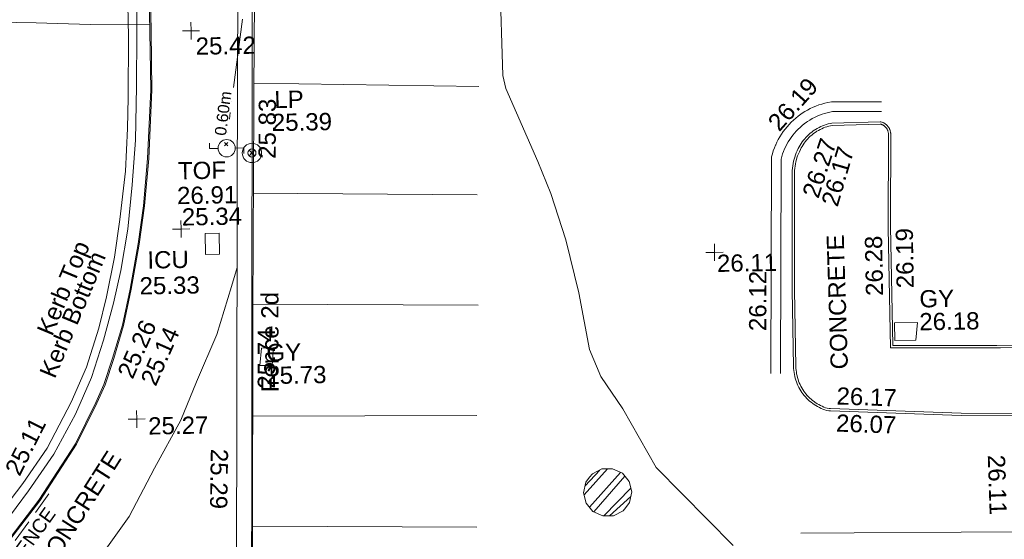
# Model space of a CAD drawing. Header units: millimetres. Extents: x -290717 to 520720, y -103372 to 287762.
# Tile 213 of 256: x -6642 to 14791, y -31526 to -20214. Entities that reach past the tile are written whole.
import ezdxf

# ---------------------------------------------------------------- set-up
doc = ezdxf.new("R2010")
doc.units = ezdxf.units.MM
for name, pattern in [('IMPORT-BORDER _5_', [1750, 500, -250, 500, -250, 0, -250]), ('IMPORT-HIDDEN2 _3_', [4762.5, 3175, -1587.5]), ('IMPORT-UG_ELEC_STREET LIGHTING_QLB2 _2_', [2700, 1500, -300.0000000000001, 0, -250, 150, -300.0000000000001, 0, -200])]:
    doc.linetypes.add(name, pattern=pattern)
for name, color, linetype, lineweight, true_color in [('00__TOPO__TOP_OF_FENCE_SYMBOL', 7, 'Continuous', 9, 0x666666), ('00_TOPO_FENCE_2D', 7, 'Continuous', 9, 0x3f7f4f), ('00_TOPO_FOOTPATH', 7, 'Continuous', 9, 0xa50000), ('00_TOPO_FURN_LAMP_POST', 7, 'Continuous', 9, 0x666666), ('00_TOPO_KERB_BOTTOM', 1, 'Continuous', 9, 0xff0000), ('00_TOPO_KERB_TOP', 7, 'Continuous', 9, 0xa500a5), ('00_TOPO_LEVEL_SPOT', 7, 'Continuous', 9, 0x666666), ('00_TOPO_ROAD_MARKING_YELLOW_CONTINUOUS', 40, 'Continuous', 9, 0xffbf00), ('00_TOPO_SERV_IC', 5, 'Continuous', 9, 0x0000ff), ('00_TOPO_TOP_OF_FENCE', 7, 'Continuous', 9, 0x666666), ('00_TOPO_WALL', 7, 'Continuous', 9, 0x7c00a5), ('00_UAV_KERB_BOTTOM', 1, 'Continuous', 9, 0xff0000), ('00_UAV_KERB_TOP', 7, 'Continuous', 9, 0xa500a5), ('00_UAV_LEVEL_SPOT', 7, 'Continuous', 9, 0x666666), ('00_UAV_ROAD_MARKING_WHITE_CONTINUOUS', 7, 'Continuous', 9, 0x999999), ('00_UAV_SERV_GULLY', 7, 'Continuous', 9, 0x5252a5), ('00_UAV_WALL', 7, 'Continuous', 9, 0x7c00a5), ('01_DTM_CONTOUR_MNR', 7, 'Continuous', 9, 0xa5a552), ('12333-PUM-2D-U-0001-C01 - Rev2_REVIT IMPORT_dwg', 7, 'Continuous', 9, 0x767676), ('FENCE', 7, 'IMPORT-BORDER _5_', 9, 0xa55200), ('FENCE_TXT', 7, 'Continuous', 9, 0xa55200), ('PUM-CHAMBER EXTENTS', 6, 'IMPORT-HIDDEN2 _3_', 9, 0xff00ff), ('PUM-ELECTRIC-SL-QLB2', 7, 'IMPORT-UG_ELEC_STREET LIGHTING_QLB2 _2_', 9, 0xff7f7f)]:
    doc.layers.add(name, color=color, linetype=linetype, lineweight=lineweight, true_color=true_color)
for name, color, linetype, lineweight in [('00_TOPO_SURFACE', 7, 'Continuous', 9), ('00_TOPO_SURVEY_TEXT', 7, 'Continuous', 9), ('00_UAV_SURVEY_TEXT', 7, 'Continuous', 9), ('GEN-TEXT', 7, 'Continuous', 9)]:
    doc.layers.add(name, color=color, linetype=linetype, lineweight=lineweight)
doc.styles.add('Arial_1', font='arial.ttf', dxfattribs={"height": 250})
doc.styles.add('Arial_3', font='arial.ttf', dxfattribs={"height": 299.9999999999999})
doc.styles.add('Swis721 Lt BT_2', font='swissl.ttf', dxfattribs={"height": 375})

# ---------------------------------------------------------------- blocks, each defined once
blk = doc.blocks.new('12333-PUM-2D-U-0001-C01 - Rev2_REVIT IMPORT_dwg_MSL_Lamp_Post_SYM-2077199-Site Location Plan Existing')
at = {"layer": '00_TOPO_FURN_LAMP_POST', "color": 254, "true_color": 0xcccccc, "flags": 128}
for points in [[(-500.1060478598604, 0), (-1000.212095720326, 0), (-1000.212095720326, 316.7338303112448)], [(500.1060478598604, 0), (1000.21209571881, 0), (1000.21209571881, -316.7338303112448)]]:
    blk.add_lwpolyline(points, dxfattribs=at)
at = {"layer": '00_TOPO_FURN_LAMP_POST', "color": 254, "true_color": 0xcccccc}
blk.add_circle((0, 0), 500.1060478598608, dxfattribs=at)
blk = doc.blocks.new('12333-PUM-2D-U-0001-C01 - Rev2_REVIT IMPORT_dwg_MM-2077200-Site Location Plan Existing')
at = {"layer": '00_TOPO_LEVEL_SPOT', "color": 254, "true_color": 0xcccccc, "flags": 128}
for points in [[(0, -500.0000000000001), (0, 0), (-500.0000000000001, 0)], [(500.0000000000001, 0), (0, 0), (0, 500.0000000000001)]]:
    blk.add_lwpolyline(points, dxfattribs=at)
blk = doc.blocks.new('12333-PUM-2D-U-0001-C01 - Rev2_REVIT IMPORT_dwg_MSL_Node_LineworkTOF-2077201-Site Location Plan Existing')
at = {"layer": '00__TOPO__TOP_OF_FENCE_SYMBOL', "color": 254, "true_color": 0xcccccc, "flags": 128}
for points in [[(165.3591892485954, 165.3591892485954), (0, 0), (-165.3591892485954, 165.3591892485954)], [(165.3591892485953, -165.3591892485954), (0, 0), (-165.3591892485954, -165.3591892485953)]]:
    blk.add_lwpolyline(points, dxfattribs=at)
at = {"layer": '00__TOPO__TOP_OF_FENCE_SYMBOL', "color": 254, "true_color": 0xcccccc}
for radius in [562.5594001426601, 233.853208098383]:
    blk.add_circle((0, 0), radius, dxfattribs=at)
blk = doc.blocks.new('12333-PUM-2D-U-0001-C01 - Rev2_REVIT IMPORT_dwg_UAV-2077255-Site Location Plan Existing')
at = {"layer": '00_UAV_LEVEL_SPOT', "color": 254, "true_color": 0xcccccc, "flags": 128}
for points in [[(0, -500.0000000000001), (0, 0), (-500.0000000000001, 0)], [(500.0000000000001, 0), (0, 0), (0, 500.0000000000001)]]:
    blk.add_lwpolyline(points, dxfattribs=at)
blk = doc.blocks.new('12333-PUM-2D-U-0001-C01 - Rev2_REVIT IMPORT_dwg_MGS62954_T2_Galway_ITM_3d_Rev1-2077680-Site Location Plan Existing')
at = {"layer": '00_TOPO_FENCE_2D', "color": 254, "true_color": 0xcccccc, "flags": 128}
blk.add_lwpolyline([(533902948.7438098, 725542172.8002026), (533900153.5282566, 725542340.329408), (533899753.0120585, 725520459.3475239), (533893723.5134206, 725520593.1679102), (533893691.0967346, 725519041.971383), (533893689.6295341, 725518971.7632015), (533893631.0029881, 725516166.377903), (533882627.5718876, 725516344.970739), (533882619.3324398, 725516345.1044707), (533880070.9828296, 725516386.4658406), (533879974.9136089, 725510994.8760719), (533879974.3213546, 725510961.6376125), (533879864.3060461, 725504787.3665131)], dxfattribs=at)
at = {"layer": '00_TOPO_FOOTPATH', "color": 254, "true_color": 0xcccccc, "flags": 128}
blk.add_lwpolyline([(533893659.8650233, 725520891.9326516), (533894230.0000001, 725521280.0000001), (533894810.0000002, 725521670.0000001), (533895572.9306952, 725522449.160215), (533896265.3548286, 725523269.3074124), (533897160.625759, 725524470.5105618), (533897731.8435122, 725525513.4660544), (533898323.9473415, 725526552.9147961), (533898678.4279717, 725527377.6542647), (533899136.625811, 725528400.4852687), (533899470.6652274, 725529440.442454), (533899603.2063895, 725529849.7569897)], dxfattribs=at)
at = {"layer": '00_TOPO_KERB_BOTTOM', "color": 254, "true_color": 0xcccccc, "flags": 128}
blk.add_lwpolyline([(533894558.2379677, 725524054.4627668), (533895199.0798793, 725524863.7542857), (533896016.8665558, 725526077.6798366), (533896475.2343855, 725526965.2648927), (533896661.3369475, 725527353.48768), (533896860.0313981, 725527928.5837214), (533897084.9624713, 725528641.5561107), (533897265.2565135, 725529422.1446831), (533897456.4476427, 725530401.8188685), (533897588.4053743, 725531229.6023775), (533897696.4455979, 725532258.468153), (533897791.5735373, 725533753.8441807), (533897794.8255934, 725535021.2390529), (533897795.2993238, 725536588.6595879)], dxfattribs=at)
at = {"layer": '00_TOPO_KERB_TOP', "color": 254, "true_color": 0xcccccc, "flags": 128}
blk.add_lwpolyline([(533894577.2137393, 725524038.5170978), (533895219.0950229, 725524849.1211946), (533896038.2190562, 725526065.0319226), (533896497.4165406, 725526954.2235252), (533896684.2910932, 725527344.0567378), (533896883.5580913, 725527920.8099462), (533897108.8831482, 725528635.0311606), (533897289.4919615, 725529416.9825433), (533897480.8466176, 725530397.4946505), (533897612.9762052, 725531226.3562288), (533897721.1387755, 725532256.3871099), (533897816.3469995, 725533753.0251809), (533897819.6010658, 725535021.2035228), (533897820.0747871, 725536588.5939081)], dxfattribs=at)
at = {"layer": '00_TOPO_ROAD_MARKING_YELLOW_CONTINUOUS', "color": 254, "true_color": 0xcccccc, "flags": 128}
for points in [[(533897320.0000001, 725536330.0000001), (533897330.0000001, 725534910), (533897300.0000001, 725533590.0000001), (533897270.0000001, 725532920), (533897210.0000001, 725531990), (533897070.0000001, 725530940.0000002), (533896940.0000002, 725530120), (533896750, 725529260.0000001), (533896570.0000001, 725528580.0000002), (533896290.0000001, 725527740), (533895940.0000002, 725526980), (533895400.0000001, 725525990), (533894860, 725525230), (533894460.0000001, 725524720.0000001)], [(533894430.0000002, 725524350), (533894980, 725525070.0000002), (533895540.0000001, 725525860.0000001), (533896030.0000001, 725526720.0000001), (533896390.0000001, 725527510), (533896670.0000001, 725528320.0000001), (533896900.0000001, 725529120), (533897070.0000001, 725529830.0000001), (533897240.0000001, 725530730), (533897350, 725531690.0000002), (533897440.0000002, 725532660), (533897480, 725533830.0000001), (533897510, 725534990), (533897530.0000001, 725536250)]]:
    blk.add_lwpolyline(points, dxfattribs=at)
at = {"layer": '00_TOPO_SERV_IC', "color": 254, "true_color": 0xcccccc}
for p, q in [((533898919.5, 725530146.6000001), (533898919.5000001, 725530603.8000002)), ((533898919.5000001, 725530603.8000002), (533899224.3000002, 725530603.8000001)), ((533899224.3000002, 725530603.8000001), (533899224.3000001, 725530146.6000001)), ((533898919.5, 725530146.6000001), (533899224.3000001, 725530146.6000001))]:
    blk.add_line(p, q, dxfattribs=at)
at = {"layer": '00_TOPO_SURFACE', "color": 254, "true_color": 0xcccccc, "flags": 128}
blk.add_lwpolyline([(533892968.3957933, 725535245.8320392), (533892970.0000001, 725535320.0000002), (533894050.0000001, 725535300.0000001), (533895324.2477114, 725535250.1744711), (533896500, 725535200.0000002), (533897328.028267, 725535189.986102), (533897513.0176339, 725535180.1109327), (533897794.8735762, 725535179.9985257)], dxfattribs=at)
at = {"layer": '00_TOPO_WALL', "color": 254, "true_color": 0xcccccc, "flags": 128}
blk.add_lwpolyline([(533894657.7046306, 725520875.2225811), (533895324.9494088, 725520858.753671), (533897702.9947582, 725520800.0588473), (533899426.0718925, 725520775.6691966), (533899541.5531454, 725526496.2125671), (533899633.2890419, 725531486.0619782), (533899729.1154457, 725536093.6587251), (533899815.5328317, 725540319.5527413), (533899889.2109225, 725542688.2207142), (533900258.425954, 725542671.5584918), (533901200.5230905, 725542636.9706442)], dxfattribs=at)
at = {"layer": '00_UAV_KERB_BOTTOM', "color": 254, "true_color": 0xcccccc, "flags": 128}
blk.add_lwpolyline([(533916469.4961415, 725526328.6509308), (533915307.4961415, 725526355.6509309), (533912461.7361029, 725526503.8602774), (533912429.3585553, 725526505.4899274), (533912380.1373824, 725526515.6217593), (533912339.8893239, 725526529.665465), (533912300.2646594, 725526545.3822658), (533912261.3329035, 725526562.7445891), (533912223.1623563, 725526581.7219751), (533912185.8199813, 725526602.2811316), (533912149.3712901, 725526624.3859904), (533912113.8802262, 725526647.9977722), (533912110.6804914, 725526650.3255332), (533912079.4090528, 725526673.075054), (533912046.0182438, 725526699.5738417), (533912013.7663783, 725526727.4476477), (533911982.7100371, 725526756.6475713), (533911952.9037035, 725526787.1223863), (533911924.3996678, 725526818.8186294), (533911897.247936, 725526851.6806947), (533911871.4961414, 725526885.6509306), (533911848.3178117, 725526918.9728531), (533911825.4268401, 725526954.9330436), (533911804.0618044, 725526991.8202653), (533911784.260186, 725527029.5698051), (533911766.0567235, 725527068.1154382), (533911749.4833522, 725527107.3895421), (533911734.5691472, 725527147.3232168), (533911721.3402734, 725527187.8464047), (533911709.8199385, 725527228.8880147), (533911700.0283532, 725527270.3760458), (533911691.982695, 725527312.2377143), (533911685.6970792, 725527354.3995798), (533911681.1825326, 725527396.7876762), (533911678.4469751, 725527439.327641), (533911677.495206, 725527481.9448444), (533911675.4952062, 725529143.9448441), (533911716.7266279, 725531506.0471895), (533911720.4952061, 725531721.9448444), (533911722.7579433, 725531754.622201), (533911727.9593854, 725531804.5837452), (533911735.2484372, 725531854.2836511), (533911744.6123114, 725531903.6347281), (533911756.0345806, 725531952.5503976), (533911769.4952061, 725532000.9448441), (533911782.3008175, 725532040.9563509), (533911799.4404601, 725532088.1733348), (533911818.5423105, 725532134.631168), (533911839.5728574, 725532180.2483469), (533911862.4952061, 725532224.9448441), (533911863.0963333, 725532226.1305126), (533911883.1585864, 725532263.6687227), (533911904.7751791, 725532300.3338854), (533911927.9081877, 725532336.0616778), (533911952.5170294, 725532370.7894208), (533911978.5585319, 725532404.4561905), (533912005.9870096, 725532437.0029236), (533912034.7543437, 725532468.3725224), (533912064.8100663, 725532498.5099537), (533912096.1014496, 725532527.3623465), (533912128.5735978, 725532554.8790835), (533912162.1695437, 725532581.0118914), (533912196.8303488, 725532605.7149241), (533912232.4952061, 725532628.9448444), (533912247.7862213, 725532638.268587), (533912284.7695875, 725532659.3361417), (533912322.6027306, 725532678.8365136), (533912361.2192786, 725532696.735493), (533912400.5514846, 725532713.0016786), (533912440.530347, 725532727.6065342), (533912481.0857287, 725532740.524438), (533912522.1464823, 725532751.7327273), (533912563.640573, 725532761.2117393), (533912605.4952061, 725532768.9448442), (533913654.6081907, 725532778.2322071), (533913672.0473064, 725532776.1832013), (533913689.2451165, 725532773.0246539), (533913700.4670877, 725532768.8314954), (533913711.5036241, 725532764.1720877), (533913722.3353637, 725532759.0546049), (533913732.9433042, 725532753.4880245), (533913743.3088356, 725532747.4821128), (533913753.4137732, 725532741.0474057), (533913763.2403893, 725532734.1951923), (533913772.771445, 725532726.9374933), (533913781.9902195, 725532719.2870415), (533913790.8805398, 725532711.2572579), (533913799.4268095, 725532702.8622302), (533913807.6140352, 725532694.1166857), (533913815.427854, 725532685.0359669), (533913822.8545577, 725532675.6360047), (533913829.8811173, 725532665.9332898), (533913836.495206, 725532655.9448442), (533913841.056164, 725532648.4832022), (533913846.9297165, 725532638.0421009), (533913852.3608889, 725532627.3641993), (533913857.340153, 725532616.4682302), (533913861.8587737, 725532605.3733087), (533913865.9088237, 725532594.098899), (533913869.4831979, 725532582.6647805), (533913872.5756255, 725532571.0910125), (533913875.1806813, 725532559.397899), (533913877.2937955, 725532547.6059542), (533913878.9112607, 725532535.7358646), (533913880.0302393, 725532523.8084551), (533913880.6487683, 725532511.8446498), (533913880.7657626, 725532499.8654374), (533913880.3810168, 725532487.8918335), (533913879.4952061, 725532475.944844), (533913841.5246782, 725530640.3939607), (533913838.495206, 725530493.9448444), (533913843.0335727, 725527904.6020404), (533916106.4498062, 725527867.0402197), (533919206.0335726, 725527815.6020405)], dxfattribs=at)
at = {"layer": '00_UAV_KERB_TOP', "color": 254, "true_color": 0xcccccc, "flags": 128}
blk.add_lwpolyline([(533916520.4008976, 725526377.4816136), (533915309.3775268, 725526405.620711), (533912464.2930888, 725526553.794872), (533912435.6925393, 725526555.2344153), (533912393.4726419, 725526563.925084), (533912357.350666, 725526576.5290809), (533912319.6731294, 725526591.4735689), (533912282.6544525, 725526607.9827199), (533912246.3595788, 725526626.0275708), (533912210.8521819, 725526645.5764645), (533912176.1945536, 725526666.5951064), (533912159.5254946, 725526677.6848327), (533912142.4474954, 725526689.0466219), (533912109.6702108, 725526712.8916241), (533912077.9202027, 725526738.0882802), (533912047.253171, 725526764.592387), (533912017.7229165, 725526792.3574469), (533911989.3812451, 725526821.3347512), (533911962.2778775, 725526851.4734633), (533911936.4603626, 725526882.7207098), (533911911.9588665, 725526915.0416265), (533911889.9480759, 725526946.6850567), (533911868.1685047, 725526980.8993112), (533911847.8533316, 725527015.9739211), (533911829.0247505, 725527051.8684753), (533911811.7157933, 725527088.5200033), (533911795.956826, 725527125.8642056), (533911781.7754945, 725527163.8355677), (533911769.196678, 725527202.3674752), (533911758.2424443, 725527241.3923291), (533911748.9320105, 725527280.8416678), (533911741.2817103, 725527320.6462835), (533911735.3049653, 725527360.7363446), (533911731.0122601, 725527401.0415201), (533911728.4111261, 725527441.491101), (533911727.4945343, 725527482.5331793), (533911725.4957311, 725529143.5385748), (533911767.147114, 725531529.7000148), (533911770.4650363, 725531719.7800959), (533911772.5787407, 725531750.3051927), (533911777.5821492, 725531798.3645619), (533911784.5672411, 725531845.9919375), (533911793.5406336, 725531893.2850304), (533911804.4865837, 725531940.1608728), (533911817.408864, 725531986.6198276), (533911829.6282412, 725532024.7996291), (533911846.0823994, 725532070.1282127), (533911864.3876857, 725532114.6487126), (533911884.54124, 725532158.3636146), (533911907.0386147, 725532202.2314513), (533911926.7621188, 725532239.1773174), (533911947.3148696, 725532274.0380368), (533911969.309408, 725532308.0075176), (533911992.7071475, 725532341.0261658), (533912017.4670408, 725532373.0360554), (533912043.5456506, 725532403.9810301), (533912070.8972257, 725532433.806802), (533912099.4737828, 725532462.4610467), (533912129.2251886, 725532489.8934946), (533912160.0992491, 725532516.0560201), (533912192.0418003, 725532540.902725), (533912224.9968048, 725532564.39002), (533912259.1606706, 725532586.6422856), (533912273.1813083, 725532595.1914119), (533912308.6081924, 725532615.3723171), (533912344.5794112, 725532633.9129958), (533912381.2954801, 725532650.9310927), (533912418.6919866, 725532666.3967526), (533912456.7033249, 725532680.2828434), (533912495.2628097, 725532692.5650039), (533912534.3027949, 725532703.2216873), (533912573.7547911, 725532712.2341979), (533912610.2948353, 725532718.9853741), (533913651.9014974, 725532728.2062864), (533913664.6062605, 725532726.7135429), (533913675.8754467, 725532724.6438457), (533913681.9850122, 725532722.360969), (533913691.091777, 725532718.5162728), (533913700.029554, 725532714.2935973), (533913708.7826641, 725532709.7003503), (533913717.3357508, 725532704.7445905), (533913725.6738096, 725532699.4350114), (533913733.7822121, 725532693.7809281), (533913741.646734, 725532687.7922597), (533913749.2535779, 725532681.4795126), (533913756.5893989, 725532674.8537612), (533913763.6413274, 725532667.9266293), (533913770.3969919, 725532660.7102697), (533913776.8445408, 725532653.2173423), (533913782.972663, 725532645.4609916), (533913788.7706075, 725532637.4548258), (533913794.306293, 725532629.0949601), (533913797.9223167, 725532623.179213), (533913802.8382074, 725532614.4404955), (533913807.3197228, 725532605.6296574), (533913811.4283476, 725532596.6388812), (533913815.1568738, 725532587.4839404), (533913818.4987603, 725532578.1808956), (533913821.4481444, 725532568.7460673), (533913823.9998518, 725532559.1960075), (533913826.1494057, 725532549.5474705), (533913827.8930355, 725532539.8173823), (533913829.227682, 725532530.0228139), (533913830.1510038, 725532520.1809479), (533913830.6613812, 725532510.30905), (533913830.7579187, 725532500.4244394), (533913830.4404468, 725532490.5444565), (533913829.5334793, 725532478.3121237), (533913788.4942997, 725530494.4181299), (533913788.5551782, 725530459.684201), (533913793.1196916, 725527855.4234862), (533916188.0950115, 725527815.6784177), (533919205.0731353, 725527765.6110947)], dxfattribs=at)
at = {"layer": '00_UAV_ROAD_MARKING_WHITE_CONTINUOUS', "color": 254, "true_color": 0xcccccc}
for p, q in [((533904930.3510656, 725533701.7650706), (533900038.3550909, 725533857.6412458)), ((533899983.7860571, 725531465.5573144), (533904855.3510657, 725531338.765071)), ((533904835.3510654, 725528941.7650707), (533899929.8595727, 725529044.7149304)), ((533899886.1398076, 725526610.1704781), (533904765.3510654, 725526535.7650713)), ((533904725.3510653, 725524108.7650707), (533899843.6349838, 725524217.6872202)), ((533911773.8331282, 725523855.3232089), (533916423.4795744, 725523801.7185454))]:
    blk.add_line(p, q, dxfattribs=at)
at = {"layer": '00_UAV_ROAD_MARKING_WHITE_CONTINUOUS', "color": 254, "true_color": 0xcccccc, "flags": 128}
for points in [[(533911176.2773104, 725527338.8801436), (533911278.3580528, 725532060.7169049), (533911296.7231252, 725532123.626928), (533911318.3169687, 725532187.5190188), (533911342.5673937, 725532250.4508092), (533911369.4318566, 725532312.3118951), (533911372.6144126, 725532318.8737166), (533911398.8632284, 725532372.9937516), (533911430.8098762, 725532432.3899218), (533911465.215755, 725532490.3962048), (533911502.0205048, 725532546.9108375), (533911541.159558, 725532601.8346745), (533911582.5642509, 725532655.0713602), (533911626.1619463, 725532706.5275002), (533911671.8761583, 725532756.112822), (533911719.6266888, 725532803.7403369), (533911769.3297675, 725532849.3264893), (533911820.8981981, 725532892.7913063), (533911874.2415118, 725532934.0585356), (533911928.4606025, 725532972.484886), (533911961.6264019, 725532994.3985411), (533912018.2391409, 725533029.2021606), (533912077.1216469, 725533062.0859531), (533912137.3295335, 725533092.475158), (533912198.7571753, 725533120.3164612), (533912261.296807, 725533145.5610204), (533912324.8387136, 725533168.1645478), (533912389.2714205, 725533188.0873896), (533912454.481891, 725533205.2945935), (533912520.3557237, 725533219.7559729), (533912602.7829958, 725533234.2631449), (533913688.5191049, 725533213.8737344)], [(533913684.4961416, 725532999.6509306), (533912619.4961413, 725533019.6509309), (533912561.914875, 725533009.5166473), (533912504.8084971, 725532996.98), (533912448.2771912, 725532982.0629828), (533912392.420133, 725532964.7917651), (533912337.3353143, 725532945.1966461), (533912283.1193727, 725532923.3120027), (533912229.8674214, 725532899.1762278), (533912177.6728827, 725532872.8316637), (533912126.6273232, 725532844.324528), (533912076.8202943, 725532813.7048317), (533912049.4961414, 725532795.6509306), (533912001.7950084, 725532761.8440106), (533911955.5514043, 725532726.0692289), (533911910.8464559, 725532688.3893467), (533911867.7585911, 725532648.870467), (533911826.3634006, 725532607.5819198), (533911786.7335056, 725532564.5961388), (533911748.9384305, 725532519.988536), (533911713.0444806, 725532473.8373682), (533911679.114626, 725532426.2236), (533911647.2083915, 725532377.2307625), (533911617.3817512, 725532326.9448056), (533911589.6870314, 725532275.453948), (533911564.1728176, 725532222.8485221), (533911540.883871, 725532169.2208157), (533911519.8610477, 725532114.6649101), (533911501.1412294, 725532059.2765146), (533911484.757257, 725532003.1527997), (533911482.4961414, 725531994.6509306), (533911436.8542814, 725529682.7914987), (533911390.4961415, 725527334.6509306)]]:
    blk.add_lwpolyline(points, dxfattribs=at)
at = {"layer": '00_UAV_SERV_GULLY', "color": 254, "true_color": 0xcccccc}
for p, q in [((533913892.8, 725528013), (533913892.8, 725528394)), ((533913892.8, 725528394), (533914388.1, 725528394)), ((533914350.0000001, 725528013), (533914388.1, 725528394)), ((533900062.5, 725527708.2), (533900100.6000001, 725528089.2)), ((533900100.6000001, 725528089.2), (533900367.3000002, 725528089.2000002)), ((533900367.3000002, 725528089.2000002), (533900329.2, 725527708.2000002)), ((533914350.0000001, 725528013), (533913892.8, 725528013)), ((533900062.5, 725527708.2), (533900329.2, 725527708.2000002))]:
    blk.add_line(p, q, dxfattribs=at)
at = {"layer": '00_UAV_WALL', "color": 254, "true_color": 0xcccccc, "flags": 128}
blk.add_lwpolyline([(533901200.5230905, 725542636.9706442), (533901786.4952061, 725542583.9448441), (533903034.3519866, 725542533.4820969), (533903017.8944718, 725542194.881997), (533903014.4952061, 725542124.9448441), (533901638.6535566, 725542192.9782804), (533900203.4952061, 725542263.9448442), (533900157.3982797, 725538701.7312901), (533900156.4952061, 725538631.9448441), (533900034.5347881, 725533703.2543718), (533900025.4952061, 725533337.9448441), (533899927.5495442, 725528941.0142176), (533899923.3629341, 725528705.3610917), (533899834.5521271, 725523706.4374171), (533899806.5555055, 725522130.5821986), (533899813.6983145, 725520414.7649821), (533899743.7054081, 725520415.9027634), (533899340.6447324, 725520422.454783), (533899270.6495088, 725520423.5926023), (533898213.1148051, 725520440.7835333), (533896845.5495443, 725520463.0142177), (533894277.2271364, 725520516.8741827)], dxfattribs=at)
at = {"layer": '01_DTM_CONTOUR_MNR', "color": 254, "true_color": 0xcccccc, "flags": 128}
blk.add_lwpolyline([(533910293.8283829, 725523613.9713975), (533908650.0000001, 725525340.0000002), (533907941.6666668, 725526631.6666669), (533907477.3504274, 725527340.0000001), (533907240.7407408, 725527930.7407409), (533907034.9708709, 725529170.4431361), (533906770.4100836, 725530331.8680298), (533906458.4001671, 725531340.0000001), (533906190.1300762, 725532041.9156077), (533905523.7032533, 725533642.5448465), (533905458.5179813, 725533933.0025511), (533905432.3333333, 725536042.509434)], dxfattribs=at)
at = {"xscale": 0.375, "yscale": 0.375, "zscale": 0.375}
for name, p in [('12333-PUM-2D-U-0001-C01 - Rev2_REVIT IMPORT_dwg_MM-2077200-Site Location Plan Existing', (533898690.0000002, 725535020)), ('12333-PUM-2D-U-0001-C01 - Rev2_REVIT IMPORT_dwg_MSL_Lamp_Post_SYM-2077199-Site Location Plan Existing', (533899421.7341146, 725532451.2983001)), ('12333-PUM-2D-U-0001-C01 - Rev2_REVIT IMPORT_dwg_MSL_Node_LineworkTOF-2077201-Site Location Plan Existing', (533899970.4537143, 725532338.6097205)), ('12333-PUM-2D-U-0001-C01 - Rev2_REVIT IMPORT_dwg_MM-2077200-Site Location Plan Existing', (533898400.0000001, 725530710)), ('12333-PUM-2D-U-0001-C01 - Rev2_REVIT IMPORT_dwg_UAV-2077255-Site Location Plan Existing', (533910000.0000001, 725530000)), ('12333-PUM-2D-U-0001-C01 - Rev2_REVIT IMPORT_dwg_MM-2077200-Site Location Plan Existing', (533897360, 725526590.0000001))]:
    blk.add_blockref(name, p, dxfattribs=at)
at = {"layer": '00_TOPO_FENCE_2D', "color": 251, "true_color": 0x666666, "insert": (533900083.9263188, 725527126.7339823), "char_height": 375, "width": 2545.408465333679, "attachment_point": 1, "rotation": 89.07540571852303, "line_spacing_factor": 1.005061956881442, "style": 'Swis721 Lt BT_2'}
blk.add_mtext('Fence 2d', dxfattribs=at)
at = {"layer": '00_TOPO_FURN_LAMP_POST', "char_height": 375, "attachment_point": 1, "line_spacing_factor": 1.005061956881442, "style": 'Swis721 Lt BT_2'}
for s, insert, width in [('LP', (533900476.0584751, 725533680.3101474), 707.5855621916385), ('25.39', (533900413.7758903, 725533182.3613043), 1495.902363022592)]:
    blk.add_mtext(s, dxfattribs=dict(at, insert=insert, width=width))
at = {"layer": '00_TOPO_KERB_BOTTOM', "color": 251, "true_color": 0x666666, "char_height": 375, "attachment_point": 1, "line_spacing_factor": 1.005061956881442, "style": 'Swis721 Lt BT_2'}
for s, insert, width, rotation in [('Kerb Bottom', (533895249.5366997, 725527633.6810826), 3414.456504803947, 66.34856656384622), ('25.14', (533897445.5745682, 725527436.3880923), 1495.902363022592, 65.11793140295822)]:
    blk.add_mtext(s, dxfattribs=dict(at, insert=insert, width=width, rotation=rotation))
at = {"layer": '00_TOPO_KERB_TOP', "color": 251, "true_color": 0x666666, "char_height": 375, "attachment_point": 1, "line_spacing_factor": 1.005061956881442, "style": 'Swis721 Lt BT_2'}
for s, insert, width, rotation in [('Kerb Top', (533895208.4108502, 725528559.4919626), 2493.170605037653, 66.34856656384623), ('25.26', (533896945.2906771, 725527599.3396509), 1495.902363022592, 65.11793140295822)]:
    blk.add_mtext(s, dxfattribs=dict(at, insert=insert, width=width, rotation=rotation))
at = {"layer": '00_TOPO_LEVEL_SPOT', "char_height": 375, "width": 1495.902363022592, "attachment_point": 1, "line_spacing_factor": 1.005061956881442, "style": 'Swis721 Lt BT_2'}
for s, insert in [('25.42', (533898785.0808527, 725534872.6102245)), ('25.34', (533898419.2388012, 725531159.5086597)), ('25.27', (533897607.4407506, 725526623.4277862))]:
    blk.add_mtext(s, dxfattribs=dict(at, insert=insert))
at = {"layer": '00_TOPO_ROAD_MARKING_YELLOW_CONTINUOUS', "color": 251, "true_color": 0x666666, "insert": (533894457.5624827, 725525545.8083662), "char_height": 375, "width": 1495.902363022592, "attachment_point": 1, "rotation": 62.339549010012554, "line_spacing_factor": 1.005061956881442, "style": 'Swis721 Lt BT_2'}
blk.add_mtext('25.11', dxfattribs=at)
at = {"layer": '00_TOPO_SERV_IC', "color": 251, "true_color": 0x666666, "char_height": 375, "attachment_point": 1, "line_spacing_factor": 1.005061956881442, "style": 'Swis721 Lt BT_2'}
for s, insert, width in [('ICU', (533897653.3756852, 725530236.4385897), 1021.012723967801), ('25.33', (533897472.7724248, 725529675.4020292), 1495.902363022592)]:
    blk.add_mtext(s, dxfattribs=dict(at, insert=insert, width=width))
at = {"layer": '00_TOPO_SURVEY_TEXT', "color": 251, "true_color": 0x666666, "insert": (533895095.5207656, 725523497.8282566), "char_height": 375, "width": 3286.236302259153, "attachment_point": 1, "rotation": 56.497631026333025, "line_spacing_factor": 1.005061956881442, "style": 'Swis721 Lt BT_2'}
blk.add_mtext('CONCRETE', dxfattribs=at)
at = {"layer": '00_TOPO_TOP_OF_FENCE', "char_height": 375, "attachment_point": 1, "line_spacing_factor": 1.005061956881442, "style": 'Swis721 Lt BT_2'}
for s, insert, width in [('TOF', (533898351.8880837, 725532166.421893), 1163.479615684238), ('26.91', (533898323.4834059, 725531627.0547568), 1495.902363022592)]:
    blk.add_mtext(s, dxfattribs=dict(at, insert=insert, width=width))
at = {"layer": '00_TOPO_WALL', "color": 251, "true_color": 0x666666, "insert": (533899338.8524319, 725525905.0096909), "char_height": 375, "width": 1495.902363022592, "attachment_point": 1, "rotation": 268.15123251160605, "line_spacing_factor": 1.005061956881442, "style": 'Swis721 Lt BT_2'}
blk.add_mtext('25.29', dxfattribs=at)
at = {"layer": '00_UAV_KERB_BOTTOM', "color": 251, "true_color": 0x666666, "char_height": 375, "width": 1495.902363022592, "attachment_point": 1, "line_spacing_factor": 1.005061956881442, "style": 'Swis721 Lt BT_2'}
for s, insert, rotation in [('26.17', (533912336.7610086, 725531037.2084414), 72.74291578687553), ('26.19', (533913948.6368389, 725529146.0833272), 89.91212794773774), ('26.07', (533912591.3372653, 725526427.4774619), 357.0852783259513), ('26.11', (533916245.145215, 725525488.1410906), 270.870495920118)]:
    blk.add_mtext(s, dxfattribs=dict(at, insert=insert, rotation=rotation))
at = {"layer": '00_UAV_KERB_TOP', "color": 251, "true_color": 0x666666, "char_height": 375, "width": 1495.902363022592, "attachment_point": 1, "line_spacing_factor": 1.005061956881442, "style": 'Swis721 Lt BT_2'}
for s, insert, rotation in [('26.27', (533911924.0273213, 725531237.6707586), 70.93052831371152), ('26.28', (533913279.2178835, 725528990.6803434), 90.10042277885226), ('26.17', (533912611.439864, 725527017.4556568), 357.0852783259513)]:
    blk.add_mtext(s, dxfattribs=dict(at, insert=insert, rotation=rotation))
at = {"layer": '00_UAV_LEVEL_SPOT', "insert": (533910048.475159, 725529946.7845222), "char_height": 375, "width": 1495.902363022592, "attachment_point": 1, "line_spacing_factor": 1.005061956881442, "style": 'Swis721 Lt BT_2'}
blk.add_mtext('26.11', dxfattribs=at)
at = {"layer": '00_UAV_ROAD_MARKING_WHITE_CONTINUOUS', "color": 251, "true_color": 0x666666, "char_height": 375, "width": 1495.902363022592, "attachment_point": 1, "line_spacing_factor": 1.005061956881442, "style": 'Swis721 Lt BT_2'}
for s, insert, rotation in [('26.19', (533911178.3596442, 725532838.5057493), 47.28271202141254), ('26.12', (533910721.5943794, 725528273.4488997), 88.86898561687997)]:
    blk.add_mtext(s, dxfattribs=dict(at, insert=insert, rotation=rotation))
at = {"layer": '00_UAV_SERV_GULLY', "color": 251, "true_color": 0x666666, "char_height": 375, "attachment_point": 1, "line_spacing_factor": 1.005061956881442, "style": 'Swis721 Lt BT_2'}
for s, insert, width in [('GY', (533914440.7330076, 725529096.9609857), 821.5590755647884), ('26.18', (533914430.1370302, 725528599.2742667), 1495.902363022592), ('GY', (533900207.4503635, 725528175.0437646), 821.5590755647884), ('25.73', (533900196.8543862, 725527677.3570457), 1495.902363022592)]:
    blk.add_mtext(s, dxfattribs=dict(at, insert=insert, width=width))
at = {"layer": '00_UAV_SURVEY_TEXT', "color": 251, "true_color": 0x666666, "insert": (533912484.7814062, 725527402.1926957), "char_height": 375, "width": 3286.236302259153, "attachment_point": 1, "rotation": 90.78178366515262, "line_spacing_factor": 1.005061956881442, "style": 'Swis721 Lt BT_2'}
blk.add_mtext('CONCRETE', dxfattribs=at)
at = {"layer": '00_UAV_WALL', "color": 251, "true_color": 0x666666, "char_height": 375, "width": 1495.902363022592, "attachment_point": 1, "line_spacing_factor": 1.005061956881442, "style": 'Swis721 Lt BT_2'}
for s, insert, rotation in [('25.83', (533900108.8191155, 725532208.7692475), 88.67222190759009), ('25.74', (533900005.6453514, 725527206.4634087), 88.98219106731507)]:
    blk.add_mtext(s, dxfattribs=dict(at, insert=insert, rotation=rotation))
blk = doc.blocks.new('12333-PUM-2D-U-0001-C01 - Rev2_REVIT IMPORT_dwg-1620468-Site Location Plan Existing')
at = {"layer": 'PUM-CHAMBER EXTENTS', "true_color": 0xffaaff}
h = blk.add_hatch(dxfattribs=at)
h.set_pattern_fill('FP_3', color=211, style=0, pattern_type=2)
h.set_pattern_definition([(45, (-533641079.65, -725615854.3560001), (-265.1650429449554, 265.1650429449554), []), (45, (-533640902.873, -725615854.3560001), (-265.1650429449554, 265.1650429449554), [])])
h.paths.add_polyline_path([(266387.5316958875, -91550.67128012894), (266621.1686099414, -91550.67128012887), (266831.6681958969, -91449.30002233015), (266977.3384290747, -91266.63532748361), (267029.3275334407, -91038.85617863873), (266977.3384290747, -90811.07702979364), (266831.6681958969, -90628.4123349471), (266621.1686099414, -90527.04107714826), (266387.5316958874, -90527.04107714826), (266177.0321099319, -90628.4123349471), (266026.7567740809, -90831.25330288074), (265979.3727723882, -91038.8561786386), (266031.3618767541, -91266.63532748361), (266177.0321099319, -91449.30002233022), (266378.7448488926, -91546.43975763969)])
at = {"layer": 'FENCE', "color": 9, "true_color": 0xe1c5aa, "flags": 128}
blk.add_lwpolyline([(249665.4489302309, -95293.92005456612), (251592.7291713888, -93858.95204602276), (252923.545439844, -92757.58685835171), (254392.0323566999, -90784.30756367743)], dxfattribs=at)
at = {"layer": 'GEN-TEXT', "color": 253, "true_color": 0xaaaaaa}
for p, q in [((258298.2924757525, -83349.44801090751), (258369.0031538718, -83278.7373327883)), ((258369.0031538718, -83349.44801090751), (258298.2924757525, -83278.7373327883))]:
    blk.add_line(p, q, dxfattribs=at)
at = {"layer": 'PUM-CHAMBER EXTENTS', "color": 211, "linetype": 'Continuous', "true_color": 0xffaaff, "flags": 128}
blk.add_lwpolyline([(267029.3275334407, -91038.85617863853), (266977.3384290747, -90811.07702979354), (266831.6681958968, -90628.41233494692), (266621.1686099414, -90527.04107714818), (266387.5316958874, -90527.04107714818), (266177.032109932, -90628.41233494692), (266117.3112676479, -90703.29990261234), (266031.3618767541, -90811.07702979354), (265979.3727723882, -91038.85617863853), (266031.3618767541, -91266.63532748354), (266177.032109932, -91449.30002233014), (266387.5316958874, -91550.67128012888), (266621.1686099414, -91550.67128012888), (266831.6681958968, -91449.30002233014), (266891.3890381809, -91374.41245478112), (266977.3384290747, -91266.63532748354)], close=True, dxfattribs=at)
at = {"layer": 'PUM-ELECTRIC-SL-QLB2', "color": 254, "true_color": 0xffd4d4, "flags": 128}
blk.add_lwpolyline([(260790.8235200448, -72821.63745863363), (259351.3501528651, -76376.35617866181), (258348.3652697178, -83215.623320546)], dxfattribs=at)
blk.add_blockref('12333-PUM-2D-U-0001-C01 - Rev2_REVIT IMPORT_dwg_MGS62954_T2_Galway_ITM_3d_Rev1-2077680-Site Location Plan Existing', (-533641079.6498471, -725615854.3561786))
at = {"layer": 'FENCE_TXT', "insert": (252187.3606799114, -93900.4991392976), "char_height": 299.9999999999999, "width": 4135.620424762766, "attachment_point": 1, "rotation": 53.34389444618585, "line_spacing_factor": 0.9417779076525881, "style": 'Arial_3'}
blk.add_mtext('WOODEN FENCE', dxfattribs=at)
at = {"layer": 'PUM-ELECTRIC-SL-QLB2', "insert": (258152.0761026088, -82624.11468421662), "char_height": 250, "width": 1160.025439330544, "attachment_point": 2, "rotation": 81.65699110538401, "line_spacing_factor": 0.9417779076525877, "style": 'Arial_1'}
blk.add_mtext('0.60m', dxfattribs=at)

msp = doc.modelspace()

# ---------------------------------------------------------------- block references
at = {"layer": '12333-PUM-2D-U-0001-C01 - Rev2_REVIT IMPORT_dwg', "color": 254, "linetype": 'IMPORT-UG_ELEC_STREET LIGHTING_QLB2 _2_', "true_color": 0xffd4d4, "rotation": 0.9999999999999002}
msp.add_blockref('12333-PUM-2D-U-0001-C01 - Rev2_REVIT IMPORT_dwg-1620468-Site Location Plan Existing', (-261895.0770586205, 55869.5817132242), dxfattribs=at)

doc.saveas('drawing.dxf')
